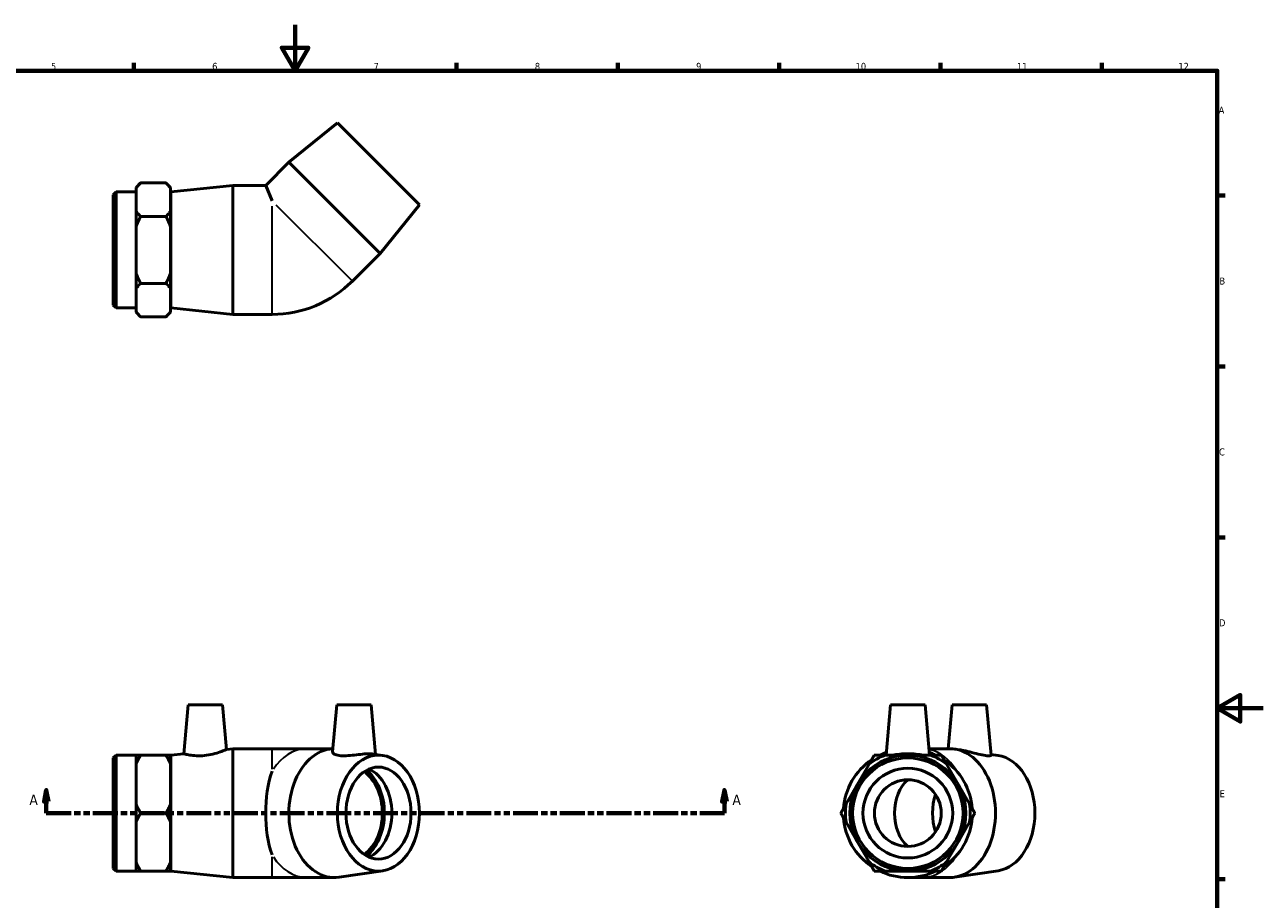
# Model space of a CAD drawing. Header units: millimetres. Extents: x 0 to 903, y -166 to 594.
# Tile 3 of 3: x 303 to 841, y 214 to 594. Entities that reach past the tile are written whole.
import ezdxf

# ---------------------------------------------------------------- set-up
doc = ezdxf.new("R2010")
doc.units = ezdxf.units.MM
doc.linetypes.add('DOUBLE_DASH_CHAIN', pattern=[1.2403, 0.6614, -0.0827, 0.1654, -0.0827, 0.1654, -0.0827])
for name, color, linetype, lineweight in [('Border (ANSI)', 7, 'Continuous', 70), ('Section Line (ANSI)', 7, 'DOUBLE_DASH_CHAIN', 70), ('Visible (ANSI)', 7, 'Continuous', 50), ('Visible Narrow (ANSI)', 7, 'Continuous', 35)]:
    doc.layers.add(name, color=color, linetype=linetype, lineweight=lineweight)
doc.styles.add('Label Text (ANSI)', font='tahoma.ttf')
doc.styles.add('Note Text (ANSI)', font='tahoma.ttf')

# ---------------------------------------------------------------- blocks, each defined once
blk = doc.blocks.new('Borders Default Border')
at = {"layer": 'Border (ANSI)'}
for p, q in [((350.42, 574), (350.42, 577.45)), ((490.58, 574), (490.58, 577.45)), ((560.67, 574), (560.67, 577.45)), ((630.75, 574), (630.75, 577.45)), ((700.83, 574), (700.83, 577.45)), ((770.92, 574), (770.92, 577.45)), ((821, 519.75), (824.45, 519.75)), ((821, 445.5), (824.45, 445.5)), ((821, 371.25), (824.45, 371.25)), ((821, 222.75), (824.45, 222.75))]:
    blk.add_line(p, q, dxfattribs=at)
at = {"layer": 'Border (ANSI)', "flags": 128}
for points in [[(420.5, 594), (420.5, 574), (414.73, 584), (426.27, 584), (420.5, 574)], [(20, 20), (20, 574), (821, 574), (821, 20), (20, 20)], [(841, 297), (821, 297), (831, 302.77), (831, 291.23), (821, 297)]]:
    blk.add_lwpolyline(points, dxfattribs=at)
at = {"layer": 'Border (ANSI)', "color": 230, "true_color": 0xff0080, "attachment_point": 7, "style": 'Note Text (ANSI)'}
for s, insert, char_height in [('5', (314.48, 574.34), 3.05), ('6', (384.49, 574.34), 3.05), ('7', (454.6, 574.4), 3.05), ('8', (524.63, 574.33), 3.05), ('9', (594.7, 574.34), 3.05), ('10', (663.96, 574.34), 3.048), ('11', (734.04, 574.4), 3.048), ('12', (804.13, 574.4), 3.048), ('A', (821.63, 555.35), 3.05), ('B', (821.99, 481.1), 3.05), ('C', (821.8, 406.8), 3.05), ('D', (821.81, 332.6), 3.05), ('E', (822.05, 258.35), 3.05)]:
    blk.add_mtext(s, dxfattribs=dict(at, insert=insert, char_height=char_height))
blk = doc.blocks.new('2dTransSection0')
at = {"layer": 'Section Line (ANSI)', "linetype": 'Continuous'}
for p, q in [((312.46, 261.43), (311.46, 256.43)), ((312.46, 256.43), (312.46, 261.43)), ((313.46, 256.43), (312.46, 261.43)), ((606.97, 261.43), (605.97, 256.43)), ((606.97, 256.43), (606.97, 261.43)), ((607.97, 256.43), (606.97, 261.43)), ((311.46, 256.43), (313.46, 256.43)), ((312.46, 251.43), (312.46, 256.43)), ((605.97, 256.43), (607.97, 256.43)), ((606.97, 251.43), (606.97, 256.43)), ((312.46, 251.43), (323.13, 251.43)), ((596.3, 251.43), (606.97, 251.43))]:
    blk.add_line(p, q, dxfattribs=at)
at = {"layer": 'Section Line (ANSI)', "linetype": 'DOUBLE_DASH_CHAIN', "ltscale": 16.346291}
blk.add_line((312.46, 251.43), (606.97, 251.43), dxfattribs=at)
at = {"layer": 'Section Line (ANSI)', "linetype": 'Continuous', "flags": 128}
for points in [[(313.46, 256.43), (312.46, 261.43), (311.46, 256.43), (313.46, 256.43)], [(607.97, 256.43), (606.97, 261.43), (605.97, 256.43), (607.97, 256.43)]]:
    blk.add_lwpolyline(points, dxfattribs=at)
at = {"layer": 'Section Line (ANSI)'}
for points in [[(313.46, 256.43), (312.46, 261.43), (311.46, 256.43), (313.46, 256.43)], [(607.97, 256.43), (606.97, 261.43), (605.97, 256.43), (607.97, 256.43)]]:
    blk.add_solid(points, dxfattribs=at)
at = {"layer": 'Section Line (ANSI)', "char_height": 4.57, "attachment_point": 7, "style": 'Label Text (ANSI)'}
for insert in [(305.1, 254.93), (610.44, 254.93)]:
    blk.add_mtext('A', dxfattribs=dict(at, insert=insert))

msp = doc.modelspace()

# ---------------------------------------------------------------- linework, layer by layer
at = {"layer": 'Visible (ANSI)'}
for p, q in [((438.893, 551.333), (417.821, 534.221)), ((438.893, 551.333), (474.531, 515.695)), ((417.821, 534.221), (407.76, 524.159)), ((417.821, 534.221), (457.419, 494.623)), ((351.431, 523.258), (353.431, 525.258)), ((351.431, 523.258), (351.431, 522.965)), ((351.431, 517.983), (351.431, 522.965)), ((364.431, 525.258), (353.431, 525.258)), ((366.431, 523.258), (364.431, 525.258)), ((366.431, 522.965), (366.431, 523.258)), ((366.431, 513.001), (366.431, 522.965)), ((366.531, 521.359), (393.531, 524.159)), ((393.531, 468.159), (393.531, 524.159)), ((393.531, 524.159), (407.76, 524.159)), ((407.76, 524.159), (410.531, 517.469)), ((341.531, 520.159), (342.731, 521.359)), ((341.531, 472.159), (341.531, 520.159)), ((342.731, 521.359), (342.731, 470.959)), ((342.731, 521.359), (351.431, 521.359)), ((351.431, 513.001), (351.431, 517.983)), ((366.531, 470.959), (366.531, 521.359)), ((351.431, 513.001), (351.431, 506.124)), ((366.431, 516.159), (366.531, 516.159)), ((366.431, 506.124), (366.431, 513.001)), ((474.531, 515.695), (457.419, 494.623)), ((351.431, 496.159), (351.431, 506.124)), ((364.431, 510.709), (353.431, 510.709)), ((366.431, 486.195), (366.431, 506.124)), ((351.431, 486.195), (351.431, 496.159)), ((457.419, 494.623), (445.398, 482.602)), ((351.431, 486.195), (351.431, 479.318)), ((366.431, 479.318), (366.431, 486.195)), ((351.431, 474.336), (351.431, 479.318)), ((364.431, 481.61), (353.431, 481.61)), ((366.431, 469.354), (366.431, 479.318)), ((351.431, 469.354), (351.431, 474.336)), ((366.431, 476.159), (366.531, 476.159)), ((341.531, 472.159), (342.731, 470.959)), ((342.731, 470.959), (351.431, 470.959)), ((351.431, 469.354), (351.431, 469.061)), ((351.431, 469.061), (353.431, 467.061)), ((366.431, 469.061), (364.431, 467.061)), ((366.431, 469.061), (366.431, 469.354)), ((366.531, 470.959), (393.531, 468.159)), ((393.531, 468.159), (410.531, 468.159)), ((364.431, 467.061), (353.431, 467.061)), ((374.058, 298.427), (372.202, 277.215)), ((374.058, 298.427), (389.058, 298.427)), ((389.058, 298.427), (390.746, 279.138)), ((438.587, 298.427), (436.806, 278.07)), ((438.587, 298.427), (453.587, 298.427)), ((453.587, 298.427), (455.466, 276.948)), ((679.141, 298.427), (677.234, 276.627)), ((679.141, 298.427), (694.141, 298.427)), ((694.141, 298.427), (696.048, 276.627)), ((705.87, 298.427), (704.207, 279.427)), ((705.87, 298.427), (720.87, 298.427)), ((720.87, 298.427), (722.776, 276.633)), ((341.531, 275.427), (342.731, 276.627)), ((341.531, 227.427), (341.531, 275.427)), ((342.731, 276.627), (342.731, 226.227)), ((342.731, 276.627), (351.431, 276.627)), ((351.431, 276.627), (351.431, 272.657)), ((364.431, 276.627), (353.431, 276.627)), ((366.431, 272.657), (366.431, 276.627)), ((366.531, 276.627), (372.202, 277.215)), ((366.531, 226.227), (366.531, 276.627)), ((390.746, 279.138), (393.531, 279.427)), ((393.531, 223.427), (393.531, 279.427)), ((393.531, 279.427), (410.531, 279.427)), ((425.599, 279.427), (410.531, 279.427)), ((436.924, 279.427), (425.599, 279.427)), ((458.56, 276.491), (454.326, 277.116)), ((686.641, 276.627), (676.677, 276.627)), ((696.605, 276.627), (686.641, 276.627)), ((704.903, 279.427), (695.803, 279.427)), ((709.214, 278.944), (706.956, 279.276)), ((725.843, 276.491), (722.749, 276.948)), ((351.431, 264.027), (351.431, 272.657)), ((366.431, 255.398), (366.431, 272.657)), ((366.431, 271.427), (366.531, 271.427)), ((669.799, 272.657), (664.817, 264.027)), ((708.465, 264.027), (703.483, 272.657)), ((351.431, 255.398), (351.431, 264.027)), ((664.817, 264.027), (659.835, 255.398)), ((713.447, 255.398), (708.465, 264.027)), ((351.431, 255.398), (351.431, 247.457)), ((366.431, 247.457), (366.431, 255.398)), ((351.431, 238.827), (351.431, 247.457)), ((364.431, 251.427), (353.431, 251.427)), ((366.431, 230.198), (366.431, 247.457)), ((659.835, 247.457), (664.817, 238.827)), ((708.465, 238.827), (713.447, 247.457)), ((351.431, 230.198), (351.431, 238.827)), ((664.817, 238.827), (669.799, 230.198)), ((703.483, 230.198), (708.465, 238.827)), ((366.431, 231.427), (366.531, 231.427)), ((341.531, 227.427), (342.731, 226.227)), ((342.731, 226.227), (351.431, 226.227)), ((351.431, 230.198), (351.431, 226.227)), ((364.431, 226.227), (353.431, 226.227)), ((366.431, 226.227), (366.431, 230.198)), ((366.531, 226.227), (393.531, 223.427)), ((458.56, 226.363), (439.673, 223.578)), ((676.677, 226.227), (686.641, 226.227)), ((686.641, 226.227), (696.605, 226.227)), ((725.843, 226.363), (706.956, 223.578)), ((393.531, 223.427), (410.531, 223.427)), ((410.531, 223.427), (425.599, 223.427)), ((437.62, 223.427), (425.599, 223.427)), ((686.641, 223.427), (692.882, 223.427)), ((704.903, 223.427), (692.882, 223.427))]:
    msp.add_line(p, q, dxfattribs=at)
for radius in [25.2, 24, 19.476, 14.5]:
    msp.add_circle((686.641, 251.427), radius, dxfattribs=at)
for centre, radius, start, end in [((410.531, 517.469), 49.31, 270, 315), ((686.641, 251.427), 28, 124.15807, 175.84193), ((686.641, 251.427), 27.098, 111.57417, 128.42583), ((686.641, 251.427), 28, 109.40192, 115.84193), ((686.641, 251.427), 28, 64.15807, 70.59808), ((686.641, 251.427), 27.098, 51.57417, 68.42583), ((686.641, 251.427), 28, 4.15807, 55.84193), ((686.641, 251.427), 27.098, 171.57417, 188.42583), ((686.641, 251.427), 27.098, 351.57417, 8.42583), ((686.641, 251.427), 28, 184.15807, 235.84193), ((686.641, 251.427), 28, 304.15807, 355.84193), ((686.641, 251.427), 27.098, 231.57417, 248.42583), ((686.641, 251.427), 28, 244.15807, 295.84193), ((686.641, 251.427), 27.098, 291.57417, 308.42583)]:
    msp.add_arc(centre, radius, start, end, dxfattribs=at)
for centre, major_axis, ratio, start_param, end_param in [((437.62, 251.427), (0, -28), 0.7071068, 3.176826, 6.3870758), ((704.903, 251.427), (0, -28), 0.7071068, 0, 3.1415927), ((723.995, 251.427), (0, -25.2), 0.7071068, 0.1038905, 3.0377022), ((419.358, 251.427), (0, -28), 0.4142136, 4.0065376, 5.4182403), ((444.267, 251.427), (0, -20), 0.7071068, 0.4555987, 2.685994), ((444.267, 251.427), (0, -21.247), 0.7071068, 0.5040196, 2.6375731), ((448.415, 251.427), (0, 20), 0.7071068, 3.4393043, 5.9854736), ((692.882, 251.427), (0, -17), 0.7071068, 3.6907994, 5.7339786), ((711.55, 251.427), (0, -20), 0.7071068, 4.2927619, 5.132016)]:
    msp.add_ellipse(centre, major_axis=major_axis, ratio=ratio, start_param=start_param, end_param=end_param, dxfattribs=at)
for major_axis in [(0, -25.2), (0, -20)]:
    msp.add_ellipse((456.712, 251.427), major_axis=major_axis, ratio=0.7071068, dxfattribs=at)
for points in [[(353.431, 525.258), (352.244, 524.071), (351.431, 522.965)], [(366.431, 522.965), (365.618, 524.071), (364.431, 525.258)], [(351.431, 513.001), (352.244, 511.896), (353.431, 510.709)], [(364.431, 510.709), (365.618, 511.896), (366.431, 513.001)], [(353.431, 510.709), (352.244, 508.335), (351.431, 506.124)], [(366.431, 506.124), (365.618, 508.335), (364.431, 510.709)], [(351.431, 486.195), (352.244, 483.984), (353.431, 481.61)], [(364.431, 481.61), (365.618, 483.984), (366.431, 486.195)], [(353.431, 481.61), (352.244, 480.423), (351.431, 479.318)], [(366.431, 479.318), (365.618, 480.423), (364.431, 481.61)], [(351.431, 469.354), (352.244, 468.248), (353.431, 467.061)], [(364.431, 467.061), (365.618, 468.248), (366.431, 469.354)], [(351.431, 276.627), (352.244, 276.627), (353.431, 276.627)], [(353.431, 276.627), (352.244, 274.571), (351.431, 272.657)], [(364.431, 276.627), (365.618, 276.627), (366.431, 276.627)], [(366.431, 272.657), (365.618, 274.571), (364.431, 276.627)], [(669.799, 272.657), (670.905, 274.571), (672.092, 276.627)], [(672.092, 276.627), (674.466, 276.627), (676.677, 276.627)], [(696.605, 276.627), (698.816, 276.627), (701.19, 276.627)], [(701.19, 276.627), (702.377, 274.571), (703.483, 272.657)], [(351.431, 255.398), (352.244, 253.483), (353.431, 251.427)], [(364.431, 251.427), (365.618, 253.483), (366.431, 255.398)], [(657.542, 251.427), (658.729, 253.483), (659.835, 255.398)], [(713.447, 255.398), (714.552, 253.483), (715.739, 251.427)], [(353.431, 251.427), (352.244, 249.371), (351.431, 247.457)], [(366.431, 247.457), (365.618, 249.371), (364.431, 251.427)], [(659.835, 247.457), (658.729, 249.371), (657.542, 251.427)], [(715.739, 251.427), (714.552, 249.371), (713.447, 247.457)], [(351.431, 230.198), (352.244, 228.283), (353.431, 226.227)], [(353.431, 226.227), (352.244, 226.227), (351.431, 226.227)], [(364.431, 226.227), (365.618, 228.283), (366.431, 230.198)], [(366.431, 226.227), (365.618, 226.227), (364.431, 226.227)], [(672.092, 226.227), (670.905, 228.283), (669.799, 230.198)], [(676.677, 226.227), (674.466, 226.227), (672.092, 226.227)], [(701.19, 226.227), (698.816, 226.227), (696.605, 226.227)], [(703.483, 230.198), (702.377, 228.283), (701.19, 226.227)]]:
    msp.add_rational_spline(points, [1, 1.0033449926, 1], degree=2, dxfattribs=at)
for points, knots in [([(381.134, 276.428), (379.995, 276.317), (378.786, 276.289), (376.578, 276.394), (375.58, 276.521), (374.008, 276.782), (373.327, 276.935), (372.424, 277.153), (372.202, 277.215), (372.202, 277.215)], [0, 0, 0, 0, 0.3435416, 0.3435416, 0.6870833, 0.6870833, 1.0336565, 1.0336565, 1.3802298, 1.3802298, 1.3802298, 1.3802298]), ([(390.746, 279.138), (390.746, 279.138), (390.501, 279.026), (389.53, 278.613), (388.804, 278.315), (387.124, 277.711), (386.047, 277.363), (383.67, 276.778), (382.368, 276.547), (381.134, 276.428)], [4.2313665, 4.2313665, 4.2313665, 4.2313665, 4.5945183, 4.5945183, 4.9576701, 4.9576701, 5.3299717, 5.3299717, 5.7022733, 5.7022733, 5.7022733, 5.7022733]), ([(454.324, 277.115), (453.879, 277.18), (453.32, 277.215), (451.885, 277.215), (450.857, 277.153), (448.61, 276.935), (447.391, 276.782), (445.106, 276.521), (443.883, 276.394), (441.611, 276.289), (440.564, 276.317), (438.824, 276.547), (438.058, 276.778), (437.048, 277.363), (436.804, 277.711), (436.803, 278.035), (436.804, 278.052), (436.806, 278.07)], [1.1181999, 1.1181999, 1.1181999, 1.1181999, 1.3802298, 1.3802298, 1.7268031, 1.7268031, 2.0733763, 2.0733763, 2.416918, 2.416918, 2.7604596, 2.7604596, 3.1327612, 3.1327612, 3.5050628, 3.5050628, 3.5265364, 3.5265364, 3.5265364, 3.5265364]), ([(693.328, 276.627), (693.279, 276.635), (693.229, 276.643), (692.346, 276.782), (691.303, 276.935), (689.028, 277.153), (687.796, 277.215), (685.486, 277.215), (684.253, 277.153), (681.979, 276.935), (680.935, 276.782), (680.053, 276.643), (680.003, 276.635), (679.954, 276.627)], [0.6663259, 0.6663259, 0.6663259, 0.6663259, 0.6870833, 0.6870833, 1.0336565, 1.0336565, 1.3802298, 1.3802298, 1.7268031, 1.7268031, 2.0733763, 2.0733763, 2.0941337, 2.0941337, 2.0941337, 2.0941337]), ([(722.776, 276.633), (722.786, 276.509), (722.596, 276.391), (721.766, 276.289), (721.103, 276.317), (719.486, 276.547), (718.412, 276.778), (716.06, 277.363), (714.781, 277.711), (712.405, 278.315), (711.145, 278.613), (709.717, 278.865), (709.463, 278.906), (709.214, 278.943)], [2.0891409, 2.0891409, 2.0891409, 2.0891409, 2.416918, 2.416918, 2.7604596, 2.7604596, 3.1327612, 3.1327612, 3.5050628, 3.5050628, 3.8682146, 3.8682146, 3.9486381, 3.9486381, 3.9486381, 3.9486381])]:
    msp.add_open_spline(points, degree=3, knots=knots, dxfattribs=at)
at = {"layer": 'Visible Narrow (ANSI)'}
for p, q in [((410.531, 468.367), (410.531, 515.105)), ((412.203, 515.797), (445.252, 482.749)), ((410.531, 270.495), (410.531, 279.401)), ((410.531, 223.454), (410.531, 232.36))]:
    msp.add_line(p, q, dxfattribs=at)
for centre, major_axis, start_param, end_param in [((425.599, 251.427), (0, 28), 0.0432472, 0.8216977), ((692.882, 251.427), (0, 28), 5.4540146, 6.0979518), ((425.599, 251.427), (0, -28), 5.4614876, 6.2399381), ((692.882, 251.427), (0, -28), 0.0432472, 0.8216977)]:
    msp.add_ellipse(centre, major_axis=major_axis, ratio=0.7071068, start_param=start_param, end_param=end_param, dxfattribs=at)

# ---------------------------------------------------------------- block references
msp.add_blockref('Borders Default Border', (0, 0))
at = {"layer": 'Section Line (ANSI)'}
msp.add_blockref('2dTransSection0', (0, 0), dxfattribs=at)

doc.saveas('drawing.dxf')
